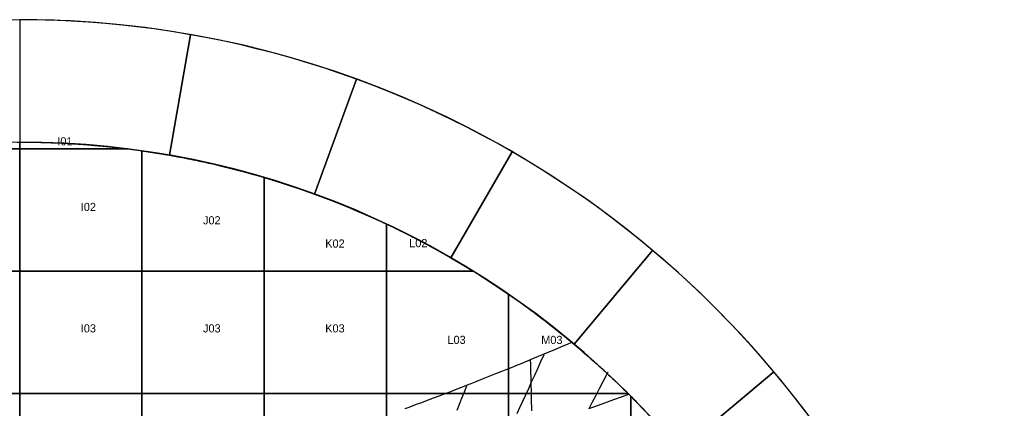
# Model space of a CAD drawing. Header units: millimetres. Extents: x -7250 to 7250, y -7250 to 7250.
# Tile 15 of 15: x 0 to 7250, y 4392 to 7250. Entities that reach past the tile are written whole.
import ezdxf

# ---------------------------------------------------------------- set-up
doc = ezdxf.new("R2010")
doc.units = ezdxf.units.MM
for name, color, linetype in [('ASR1', 4, 'Continuous'), ('CUT', 1, 'Continuous'), ('DECL', 30, 'Continuous'), ('HOUR', 7, 'Continuous'), ('HOUR15', 9, 'Continuous'), ('HOUR30', 8, 'Continuous'), ('ID', 3, 'Continuous'), ('MERID', 40, 'Continuous')]:
    doc.layers.add(name, color=color, linetype=linetype)

msp = doc.modelspace()

# ---------------------------------------------------------------- linework, layer by layer
at = {"layer": 'ASR1'}
msp.add_lwpolyline([(3759.5, 4749.6), (3760.5, 4717), (3761.5, 4684.7), (3762.4, 4652.5), (3763.3, 4620.6), (3764.1, 4588.9), (3764.8, 4557.4), (3765.5, 4526.2), (3766.1, 4495.1), (3766.7, 4464.2), (3767.3, 4433.6), (3767.7, 4403.1), (3768.2, 4372.8)], dxfattribs=at)
at = {"layer": 'CUT'}
for points in [[(0, 6350), (110.8, 6349), (221.6, 6346.1), (332.3, 6341.3), (443, 6334.5), (553.4, 6325.8), (663.8, 6315.2), (773.9, 6302.7), (883.7, 6288.2), (993.4, 6271.8), (1102.7, 6253.5), (1258.9, 7139.9), (1134.1, 7160.7), (1009, 7179.4), (883.6, 7196), (757.8, 7210.3), (631.9, 7222.4), (505.7, 7232.3), (379.4, 7240.1), (253, 7245.6), (126.5, 7248.9), (0, 7250), (0, 6350)], [(1102.7, 6253.5), (1211.6, 6233.3), (1320.2, 6211.2), (1428.4, 6187.2), (1536.2, 6161.4), (1643.5, 6133.6), (1750.3, 6104), (1856.6, 6072.5), (1962.3, 6039.2), (2067.4, 6004), (2171.8, 5967), (2479.6, 6812.8), (2360.4, 6855), (2240.4, 6895.2), (2119.7, 6933.2), (1998.4, 6969.1), (1876.4, 7003), (1753.9, 7034.6), (1630.9, 7064.2), (1507.4, 7091.6), (1383.4, 7116.8), (1258.9, 7139.9), (1102.7, 6253.5)], [(2171.8, 5967), (2275.6, 5928.2), (2378.8, 5887.6), (2481.1, 5845.2), (2582.8, 5801), (2683.6, 5755.1), (2783.7, 5707.3), (2882.8, 5657.9), (2981.1, 5606.7), (3078.5, 5553.8), (3175, 5499.3), (3625, 6278.7), (3514.9, 6341), (3403.7, 6401.4), (3291.4, 6459.8), (3178.2, 6516.3), (3064, 6570.7), (2948.8, 6623.2), (2832.8, 6673.7), (2715.9, 6722.1), (2598.2, 6768.5), (2479.6, 6812.8), (2171.8, 5967)], [(0, 6350), (19.5, 6350), (39, 6349.9), (58.4, 6349.7), (77.9, 6349.5), (97.4, 6349.3), (116.9, 6348.9), (136.4, 6348.5), (155.8, 6348.1), (175.3, 6347.6), (194.8, 6347), (214.3, 6346.4), (233.7, 6345.7), (253.2, 6345), (272.7, 6344.1), (292.1, 6343.3), (311.6, 6342.4), (331, 6341.4), (350.5, 6340.3), (369.9, 6339.2), (389.4, 6338.1), (408.8, 6336.8), (428.3, 6335.5), (447.7, 6334.2), (467.1, 6332.8), (486.6, 6331.3), (506, 6329.8), (525.4, 6328.2), (544.8, 6326.6), (564.2, 6324.9), (583.6, 6323.1), (603, 6321.3), (622.4, 6319.4), (641.8, 6317.5), (661.2, 6315.5), (680.5, 6313.4), (699.9, 6311.3), (719.3, 6309.1), (738.6, 6306.9), (758, 6304.6), (777.3, 6302.2), (795.3, 6300), (0, 6300), (0, 6350)], [(0, 5400), (-900, 5400), (-900, 6285.9), (-893.2, 6286.9), (-873.9, 6289.6), (-854.6, 6292.2), (-835.3, 6294.8), (-816, 6297.4), (-796.6, 6299.8), (-795.3, 6300), (0, 6300), (0, 5400)], [(0, 5400), (0, 6300), (795.3, 6300), (796.6, 6299.8), (816, 6297.4), (835.3, 6294.8), (854.6, 6292.2), (873.9, 6289.6), (893.2, 6286.9), (900, 6285.9), (900, 5400), (0, 5400)], [(900, 5400), (900, 6285.9), (912.5, 6284.1), (931.7, 6281.3), (951, 6278.4), (970.3, 6275.4), (989.5, 6272.4), (1008.7, 6269.4), (1028, 6266.2), (1047.2, 6263.1), (1066.4, 6259.8), (1085.6, 6256.5), (1104.8, 6253.2), (1124, 6249.7), (1143.1, 6246.3), (1162.3, 6242.7), (1181.5, 6239.1), (1200.6, 6235.5), (1219.7, 6231.8), (1238.8, 6228), (1257.9, 6224.2), (1277, 6220.3), (1296.1, 6216.3), (1315.2, 6212.3), (1334.2, 6208.3), (1353.3, 6204.1), (1372.3, 6199.9), (1391.3, 6195.7), (1410.3, 6191.4), (1429.3, 6187.1), (1448.3, 6182.6), (1467.2, 6178.2), (1486.2, 6173.6), (1505.1, 6169), (1524, 6164.4), (1542.9, 6159.7), (1561.8, 6154.9), (1580.7, 6150.1), (1599.6, 6145.2), (1618.4, 6140.3), (1637.2, 6135.3), (1656, 6130.3), (1674.8, 6125.1), (1693.6, 6120), (1712.4, 6114.8), (1731.1, 6109.5), (1749.9, 6104.1), (1768.6, 6098.7), (1787.3, 6093.3), (1800, 6089.5), (1800, 5400), (900, 5400)], [(3175, 5499.3), (3270.5, 5443), (3365, 5385.1), (3458.5, 5325.6), (3550.9, 5264.4), (3642.2, 5201.6), (3732.4, 5137.3), (3821.5, 5071.3), (3909.5, 5003.9), (3996.2, 4934.9), (4081.7, 4864.4), (4660.2, 5553.8), (4562.6, 5634.3), (4463.5, 5713.1), (4363.2, 5790.1), (4261.4, 5865.4), (4158.4, 5938.9), (4054.1, 6010.5), (3948.6, 6080.4), (3841.9, 6148.3), (3734, 6214.5), (3625, 6278.7), (3175, 5499.3)], [(1800, 5400), (1800, 6089.5), (1806, 6087.8), (1824.7, 6082.2), (1843.3, 6076.6), (1861.9, 6070.9), (1880.6, 6065.1), (1899.2, 6059.3), (1917.7, 6053.5), (1936.3, 6047.6), (1954.8, 6041.6), (1973.4, 6035.6), (1991.9, 6029.5), (2010.4, 6023.4), (2028.8, 6017.2), (2047.3, 6010.9), (2065.7, 6004.6), (2084.1, 5998.2), (2102.5, 5991.8), (2120.9, 5985.3), (2139.3, 5978.8), (2157.6, 5972.2), (2175.9, 5965.6), (2194.2, 5958.9), (2212.5, 5952.1), (2230.7, 5945.3), (2248.9, 5938.4), (2267.1, 5931.5), (2285.3, 5924.5), (2303.5, 5917.5), (2321.6, 5910.4), (2339.8, 5903.2), (2357.9, 5896), (2375.9, 5888.8), (2394, 5881.4), (2412, 5874.1), (2430, 5866.6), (2448, 5859.2), (2466, 5851.6), (2483.9, 5844), (2501.8, 5836.4), (2519.7, 5828.7), (2537.6, 5820.9), (2555.5, 5813.1), (2573.3, 5805.2), (2591.1, 5797.3), (2608.9, 5789.3), (2626.6, 5781.3), (2644.3, 5773.2), (2662, 5765.1), (2679.7, 5756.9), (2697.4, 5748.6), (2700, 5747.4), (2700, 5400), (1800, 5400)], [(2700, 5747.4), (2715, 5740.3), (2732.6, 5732), (2750.1, 5723.6), (2767.7, 5715.1), (2785.2, 5706.6), (2802.7, 5698), (2820.2, 5689.4), (2837.6, 5680.7), (2855, 5672), (2872.4, 5663.2), (2889.8, 5654.3), (2907.1, 5645.5), (2924.4, 5636.5), (2941.7, 5627.5), (2959, 5618.5), (2976.2, 5609.4), (2993.4, 5600.2), (3010.5, 5591), (3027.7, 5581.7), (3044.8, 5572.4), (3061.9, 5563), (3078.9, 5553.6), (3095.9, 5544.2), (3112.9, 5534.6), (3129.9, 5525.1), (3146.8, 5515.4), (3163.7, 5505.7), (3180.6, 5496), (3197.5, 5486.2), (3214.3, 5476.4), (3231.1, 5466.5), (3247.8, 5456.6), (3264.6, 5446.6), (3281.2, 5436.5), (3297.9, 5426.4), (3314.5, 5416.3), (3331.1, 5406.1), (3341, 5400), (2700, 5400), (2700, 5747.4)], [(4081.7, 4864.4), (4166, 4792.4), (4249, 4719), (4330.7, 4644.1), (4411.1, 4567.8), (4490.1, 4490.1), (4567.8, 4411.1), (4644.1, 4330.7), (4719, 4249), (4792.4, 4166), (4864.4, 4081.7), (5553.8, 4660.2), (5471.6, 4756.4), (5387.8, 4851.2), (5302.3, 4944.5), (5215.2, 5036.3), (5126.5, 5126.5), (5036.3, 5215.2), (4944.5, 5302.3), (4851.2, 5387.8), (4756.4, 5471.6), (4660.2, 5553.8), (4081.7, 4864.4)], [(-900, 5400), (0, 5400), (0, 4500), (-900, 4500), (-900, 5400)], [(0, 5400), (900, 5400), (900, 4500), (0, 4500), (0, 5400)], [(900, 5400), (1800, 5400), (1800, 4500), (900, 4500), (900, 5400)], [(1800, 5400), (2700, 5400), (2700, 4500), (1800, 4500), (1800, 5400)], [(2700, 4500), (2700, 5400), (3341, 5400), (3347.7, 5395.9), (3364.3, 5385.6), (3380.8, 5375.2), (3397.2, 5364.8), (3413.7, 5354.4), (3430.1, 5343.9), (3446.5, 5333.3), (3462.8, 5322.7), (3479.1, 5312.1), (3495.4, 5301.4), (3511.7, 5290.6), (3527.9, 5279.8), (3544.1, 5269), (3560.2, 5258.1), (3576.3, 5247.1), (3592.4, 5236.1), (3600, 5230.9), (3600, 4500), (2700, 4500)], [(3600, 5230.9), (3608.4, 5225.1), (3624.5, 5214), (3640.4, 5202.9), (3656.4, 5191.7), (3672.3, 5180.4), (3688.2, 5169.1), (3704, 5157.8), (3719.8, 5146.4), (3735.6, 5135), (3751.3, 5123.5), (3767, 5111.9), (3782.7, 5100.4), (3798.3, 5088.7), (3813.9, 5077.1), (3829.5, 5065.3), (3845, 5053.6), (3860.5, 5041.7), (3875.9, 5029.9), (3891.3, 5018), (3906.7, 5006), (3922.1, 4994), (3937.4, 4981.9), (3952.6, 4969.8), (3967.9, 4957.7), (3983, 4945.5), (3998.2, 4933.2), (4013.3, 4921), (4028.4, 4908.6), (4043.4, 4896.2), (4058.4, 4883.8), (4073.4, 4871.3), (4088.3, 4858.8), (4103.2, 4846.2), (4118.1, 4833.6), (4132.9, 4821), (4147.6, 4808.3), (4162.4, 4795.5), (4177.1, 4782.7), (4191.7, 4769.9), (4206.3, 4757), (4220.9, 4744.1), (4235.4, 4731.1), (4249.9, 4718.1), (4264.4, 4705), (4278.8, 4691.9), (4293.2, 4678.8), (4307.5, 4665.6), (4321.8, 4652.4), (4336.1, 4639.1), (4350.3, 4625.7), (4364.5, 4612.4), (4378.6, 4599), (4392.7, 4585.5), (4406.7, 4572), (4420.7, 4558.5), (4434.7, 4544.9), (4448.6, 4531.3), (4462.5, 4517.6), (4476.3, 4503.9), (4480.2, 4500), (3600, 4500), (3600, 5230.9)], [(4864.4, 4081.7), (4934.9, 3996.2), (5003.9, 3909.5), (5071.3, 3821.5), (5137.3, 3732.4), (5201.6, 3642.2), (5264.4, 3550.9), (5325.6, 3458.5), (5385.1, 3365), (5443, 3270.5), (5499.3, 3175), (6278.7, 3625), (6214.5, 3734), (6148.3, 3841.9), (6080.4, 3948.6), (6010.5, 4054.1), (5938.9, 4158.4), (5865.4, 4261.4), (5790.1, 4363.2), (5713.1, 4463.5), (5634.3, 4562.6), (5553.8, 4660.2), (4864.4, 4081.7)], [(-900, 4500), (0, 4500), (0, 3600), (-900, 3600), (-900, 4500)], [(0, 4500), (900, 4500), (900, 3600), (0, 3600), (0, 4500)], [(900, 4500), (1800, 4500), (1800, 3600), (900, 3600), (900, 4500)], [(1800, 4500), (2700, 4500), (2700, 3600), (1800, 3600), (1800, 4500)], [(2700, 4500), (3600, 4500), (3600, 3600), (2700, 3600), (2700, 4500)], [(3600, 3600), (3600, 4500), (4480.2, 4500), (4490.1, 4490.1), (4500, 4480.2), (4500, 3600), (3600, 3600)]]:
    msp.add_lwpolyline(points, close=True, dxfattribs=at)
for points in [[(-19.5, 6350), (0, 6350), (0, 6300), (-795.3, 6300)], [(4500, 3600), (4500, 4480.2), (4500, 4480.2), (4503.9, 4476.3), (4517.6, 4462.5), (4531.3, 4448.6), (4544.9, 4434.7), (4558.5, 4420.7), (4572, 4406.7), (4585.5, 4392.7), (4599, 4378.6)]]:
    msp.add_lwpolyline(points, dxfattribs=at)
for radius in [7250, 6350]:
    msp.add_circle((0, 0), radius, dxfattribs=at)
at = {"layer": 'DECL'}
for points in [[(2837.2, 4390.3), (2867.4, 4401.3), (2898, 4412.5), (2928.8, 4423.9), (2960, 4435.5), (2991.5, 4447.2), (3023.3, 4459.1), (3055.4, 4471.2), (3087.9, 4483.5), (3120.7, 4496), (3153.9, 4508.6), (3187.4, 4521.5), (3221.3, 4534.6), (3255.6, 4547.9), (3290.2, 4561.3), (3325.3, 4575), (3360.7, 4589), (3396.6, 4603.1), (3432.8, 4617.5), (3469.5, 4632.1), (3506.6, 4646.9), (3544.2, 4662), (3582.2, 4677.3), (3620.7, 4692.9), (3659.7, 4708.7), (3699.1, 4724.8), (3739.1, 4741.2), (3779.6, 4757.9), (3820.5, 4774.8), (3862.1, 4792), (3904.1, 4809.5), (3946.7, 4827.3), (3989.9, 4845.4), (4033.7, 4863.8), (4066, 4877.5)], [(4190, 4389.8), (4235.4, 4406.1), (4281.4, 4422.7), (4328, 4439.6), (4375.4, 4456.8), (4423.4, 4474.3), (4472.2, 4492.1), (4483.9, 4496.4)]]:
    msp.add_lwpolyline(points, dxfattribs=at)
at = {"layer": 'HOUR'}
msp.add_lwpolyline([(4331, 4657.7), (4320.7, 4637.9), (4293.9, 4586.7), (4267.6, 4536.2), (4241.6, 4486.5), (4216.1, 4437.5), (4190.9, 4389.3)], dxfattribs=at)
at = {"layer": 'HOUR15'}
msp.add_lwpolyline([(3859.1, 4784.6), (3835.6, 4733.3), (3812.5, 4682.8), (3789.7, 4633.1), (3767.3, 4584.2), (3745.3, 4536), (3723.5, 4488.6), (3702.1, 4441.9), (3681, 4395.8), (3660.3, 4350.5)], dxfattribs=at)
at = {"layer": 'HOUR30'}
msp.add_lwpolyline([(3290, 4555.4), (3271.6, 4509.5), (3253.4, 4464.3), (3235.5, 4419.7), (3217.9, 4375.8)], dxfattribs=at)
at = {"layer": 'MERID'}
msp.add_lwpolyline([(0, 550), (0, 6350)], dxfattribs=at)

# ---------------------------------------------------------------- texts
at = {"layer": 'ID'}
for s, p in [('I01', (277.3, 6325.7)), ('I02', (450, 5842.9)), ('J02', (1350, 5744.8)), ('K02', (2250, 5573.7)), ('L02', (2868.1, 5577.1)), ('I03', (450, 4950)), ('J03', (1350, 4950)), ('K03', (2250, 4950)), ('L03', (3150, 4865.5)), ('M03', (3840.4, 4865.1))]:
    msp.add_text(s, height=60, dxfattribs=at).set_placement(p)

doc.saveas('drawing.dxf')
